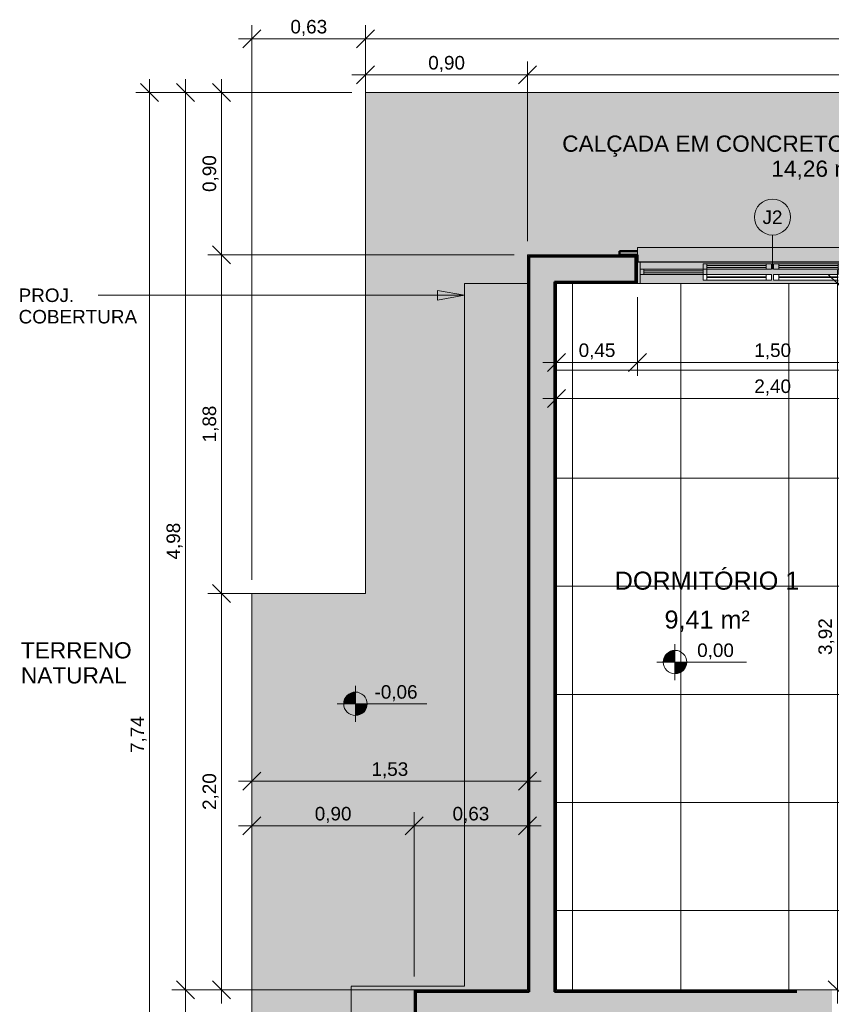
# Model space of a CAD drawing. Header units: millimetres. Extents: x -10534 to 2780, y -19631 to -9458.
# Tile 10 of 44: x -10523 to -6017, y -15395 to -9930. Entities that reach past the tile are written whole.
import ezdxf

# ---------------------------------------------------------------- set-up
doc = ezdxf.new("R2010")
doc.units = ezdxf.units.MM
doc.linetypes.add('Projeção', pattern=[3.96875, 2.38125, -1.5875])
for name, color, linetype, lineweight in [('A-ANNO-DIMS', 7, 'Continuous', 9), ('A-ANNO-DIMS-50', 7, 'Continuous', 9), ('A-AREA-IDEN', 7, 'Continuous', 9), ('A-DETL-GENF', 7, 'Continuous', 5), ('A-FLOR', 7, 'Continuous', 5), ('A-FLOR-OVHD', 7, 'Projeção', 5), ('A-FLOR-PATT', 7, 'Continuous', 5), ('A-GLAZ', 7, 'Continuous', 5), ('A-GLAZ-IDEN', 7, 'Continuous', 9), ('A-WALL', 7, 'Continuous', 5), ('A-WALL-PATT', 7, 'Continuous', 50), ('G-ANNO-DIMS', 7, 'Continuous', 9), ('G-ANNO-TEXT', 7, 'Continuous', 9), ('I-WALL', 7, 'Continuous', 5)]:
    doc.layers.add(name, color=color, linetype=linetype, lineweight=lineweight)
doc.layers.add('A-DETL', color=7, linetype='Continuous', lineweight=5, true_color=0x00a600)
doc.styles.add('Arial', font='arial.ttf', dxfattribs={"height": 100})
doc.styles.add('Arial_1', font='arial.ttf', dxfattribs={"height": 75})
doc.styles.add('Arial_3', font='arial.ttf', dxfattribs={"height": 90})
doc.dimstyles.new('Com_linha__ref__contínua__-_Cor_Vermelha_Arial_1_5mm', dxfattribs={"dimscale": 304.8, "dimtxt": 76.519455, "dimasz": 0.328084, "dimexe": 0.246063, "dimexo": 0.246063, "dimgap": 0.024606, "dimtad": 1, "dimlfac": 0.001, "dimrnd": 0.01, "dimzin": 0, "dimdsep": 46, "dimtxsty": 'Arial_1', "dimblk1": 'OBLIQUE', "dimblk2": 'OBLIQUE', "dimsah": 1, "dimcen": 0.09, "dimdle": 0.246063, "dimazin": 0, "dimtfac": 1, "dimtdec": 4, "dimtix": 1, "dimtmove": 0, "dimatfit": 3, "dimfxl": 1, "dimtvp": 1, "dimtolj": 1, "dimtzin": 0, "dimarcsym": 2})
doc.dimstyles.new('Com_linha__ref__contínua__-_Cor_Vermelha_Arial_1_5mm_1', dxfattribs={"dimscale": 304.8, "dimtxt": 76.519455, "dimasz": 0.328084, "dimexe": 0.246063, "dimexo": 0.246063, "dimgap": 0.024606, "dimtad": 1, "dimlfac": 0.001, "dimrnd": 0.01, "dimzin": 0, "dimdsep": 46, "dimtxsty": 'Arial_1', "dimblk1": 'OBLIQUE', "dimblk2": 'OBLIQUE', "dimsah": 1, "dimcen": 0.09, "dimdle": 0.246063, "dimazin": 0, "dimtfac": 1, "dimtdec": 4, "dimtix": 1, "dimtmove": 2, "dimatfit": 3, "dimfxl": 1, "dimtvp": 1, "dimtolj": 1, "dimtzin": 0, "dimarcsym": 2})

# ---------------------------------------------------------------- blocks, each defined once
blk = doc.blocks.new('JANELA DE CORRE_VEL TERREO0')
at = {"layer": 'A-GLAZ', "true_color": 0xfffffe}
h = blk.add_hatch(color=7, dxfattribs=at)
h.paths.add_polyline_path([(12.1, 80), (-750, 80), (-750, -40), (750, -40), (750, 80)])
h.paths.add_polyline_path([(12.1, 60), (385, 60), (385, 30), (5, 30), (5, 60)])
h.paths.add_polyline_path([(-5, 60), (-5, 30), (-385, 30), (-385, 60), (-35, 60)])
at = {"layer": 'A-GLAZ', "lineweight": 15}
for p, q in [((-750, -40), (-750, 80)), ((-735, -40), (-735, 75)), ((735, -40), (735, 80)), ((750, -40), (750, 80)), ((-385, 30), (-735, 30)), ((-735, 0), (-385, 0)), ((-715, 0), (-715, 30)), ((-385, 20), (-715, 20)), ((-715, 9), (-385, 9)), ((-385, 0), (-385, 30)), ((-5, 0), (-385, 0)), ((-385, 0), (-385, -30)), ((-365, 0), (-365, 30)), ((-365, -30), (-365, 0)), ((385, 0), (5, 0)), ((5, 0), (5, -30)), ((35, -30), (35, 0)), ((365, 30), (365, 0)), ((365, -30), (365, 0)), ((385, 0), (385, 30)), ((735, 30), (385, 30)), ((385, 20), (715, 20)), ((710, 10), (385, 10)), ((385, 0), (735, 0)), ((385, -30), (385, 0)), ((715, 0), (715, 30)), ((-385, -30), (-5, -30)), ((-35, -10), (-365, -10)), ((-365, -21), (-35, -21)), ((-35, -30), (-35, 0)), ((-5, -30), (-5, 0)), ((5, -30), (385, -30)), ((365, -10), (35, -10)), ((35, -21), (365, -21))]:
    blk.add_line(p, q, dxfattribs=at)
at = {"layer": 'A-GLAZ'}
for p, q in [((-750, 80), (750, 80)), ((-750, -40), (-750, 80)), ((750, 80), (750, -40))]:
    blk.add_line(p, q, dxfattribs=at)
blk = doc.blocks.new('Paredes 1 - Paredes 1-2288142-NIVEL TERREO')
at = {"layer": 'A-WALL', "lineweight": 50, "true_color": 0x808080}
h = blk.add_hatch(color=8, dxfattribs=at)
h.paths.add_polyline_path([(-1237.2, -11235), (-1173.6, -11235), (-1173.6, -11215), (-1273.6, -11215), (-1273.6, -11235)])
h.paths.add_polyline_path([(-2873.6, -11235), (-2773.6, -11235), (-2773.6, -11215), (-2873.6, -11215)])
h.paths.add_polyline_path([(-4683.6, -11235), (-4583.6, -11235), (-4583.6, -11215), (-4683.6, -11215), (-4683.6, -11219)])
h.paths.add_polyline_path([(-7093.6, -11235), (-7093.6, -11215), (-7193.6, -11215), (-7193.6, -11235), (-7191.4, -11235)])
h.paths.add_polyline_path([(-5493.6, -11235), (-5493.6, -11215), (-5593.6, -11215), (-5593.6, -11235), (-5520, -11235)])
h.paths.add_polyline_path([(-3783.6, -11235), (-3683.6, -11235), (-3683.6, -11215), (-3783.6, -11215), (-3783.6, -11219)])
at = {"layer": 'A-WALL', "lineweight": 50}
for p, q in [((-7093.6, -11215), (-7193.6, -11215)), ((-7193.6, -11215), (-7193.6, -11235)), ((-7193.6, -11235), (-7093.6, -11235))]:
    blk.add_line(p, q, dxfattribs=at)
blk = doc.blocks.new('TAG - Janela - Janela-2098303-NIVEL TERREO')
at = {"layer": 'A-GLAZ-IDEN'}
blk.add_circle((0, 0), 2, dxfattribs=at)
blk = doc.blocks.new('DIMBLOCK19-NIVEL TERREO')
at = {"layer": 'A-ANNO-DIMS-50', "color": 242, "true_color": 0xbd2b2e}
for p, q in [((-7093.6, -11832.1), (-7093.6, -11470)), ((-5593.6, -11832.1), (-5593.6, -11470)), ((-7093.6, -11832.1), (-7043.6, -11782.1)), ((-5593.6, -11832.1), (-5543.6, -11782.1)), ((-7093.6, -11832.1), (-7143.6, -11882.1)), ((-7093.6, -11832.1), (-5593.6, -11832.1)), ((-7093.6, -11832.1), (-7093.6, -11907.1)), ((-5593.6, -11832.1), (-5643.6, -11882.1)), ((-5593.6, -11832.1), (-5593.6, -11907.1))]:
    blk.add_line(p, q, dxfattribs=at)
at = {"layer": 'A-ANNO-DIMS-50', "color": 0, "insert": (-6444.8, -11727.2), "char_height": 75, "width": 242.979, "attachment_point": 1, "line_spacing_factor": 0.941778, "style": 'Arial_1'}
blk.add_mtext('1,50', dxfattribs=at)
blk = doc.blocks.new('_Oblique')
at = {"color": 0, "linetype": 'ByBlock', "lineweight": -2}
blk.add_line((-0.5, -0.5), (0.5, 0.5), dxfattribs=at)
blk = doc.blocks.new('DIMBLOCK31-NIVEL TERREO')
at = {"layer": 'A-ANNO-DIMS-50', "color": 242, "true_color": 0xbd2b2e}
for p, q in [((-8603.7, -10236.5), (-8603.7, -10161.5)), ((-7703.7, -10236.5), (-7703.7, -10161.5)), ((-8603.7, -10236.5), (-8553.7, -10186.5)), ((-7703.7, -10236.5), (-7653.7, -10186.5)), ((-8678.7, -10236.5), (-7703.7, -10236.5)), ((-8603.7, -10236.5), (-8653.7, -10286.5)), ((-8603.7, -10236.5), (-8603.7, -10405.3)), ((-7703.7, -10236.5), (-7753.7, -10286.5)), ((-7703.7, -10236.5), (-7703.7, -11160))]:
    blk.add_line(p, q, dxfattribs=at)
at = {"layer": 'A-ANNO-DIMS-50', "color": 0, "insert": (-8254.9, -10131.6), "char_height": 75, "width": 242.979, "attachment_point": 1, "line_spacing_factor": 0.941778, "style": 'Arial_1'}
blk.add_mtext('0,90', dxfattribs=at)
blk = doc.blocks.new('DIMBLOCK32-NIVEL TERREO')
at = {"layer": 'A-ANNO-DIMS-50', "color": 242, "true_color": 0xbd2b2e}
for p, q in [((-7703.7, -10236.5), (-7703.7, -10161.5)), ((-663.6, -10236.5), (-663.6, -10161.5)), ((-7703.7, -10236.5), (-7653.7, -10186.5)), ((-663.6, -10236.5), (-613.6, -10186.5)), ((-7703.7, -10236.5), (-7753.7, -10286.5)), ((-7703.7, -10236.5), (-663.6, -10236.5)), ((-7703.7, -10236.5), (-7703.7, -11160)), ((-663.6, -10236.5), (-713.6, -10286.5)), ((-663.6, -10236.5), (-663.6, -11160))]:
    blk.add_line(p, q, dxfattribs=at)
at = {"layer": 'A-ANNO-DIMS-50', "color": 0, "insert": (-3898.5, -10131.6), "char_height": 75, "width": 242.979, "attachment_point": 1, "line_spacing_factor": 0.941778, "style": 'Arial_1'}
blk.add_mtext('7,04', dxfattribs=at)
blk = doc.blocks.new('DIMBLOCK34-NIVEL TERREO')
at = {"layer": 'A-ANNO-DIMS-50', "color": 242, "true_color": 0xbd2b2e}
for p, q in [((-9233.6, -10036.5), (-9233.6, -9961.5)), ((-9233.6, -10036.5), (-9183.6, -9986.5)), ((-8603.7, -10036.5), (-8603.7, -9961.5)), ((-8603.7, -10036.5), (-8553.7, -9986.5)), ((-9308.6, -10036.5), (-8603.7, -10036.5)), ((-9233.6, -10036.5), (-9283.6, -10086.5)), ((-9233.6, -10036.5), (-9233.6, -13040)), ((-8603.7, -10036.5), (-8653.7, -10086.5)), ((-8603.7, -10036.5), (-8603.7, -10260))]:
    blk.add_line(p, q, dxfattribs=at)
at = {"layer": 'A-ANNO-DIMS-50', "color": 0, "insert": (-9019.9, -9931.6), "char_height": 75, "width": 242.979, "attachment_point": 1, "line_spacing_factor": 0.941778, "style": 'Arial_1'}
blk.add_mtext('0,63', dxfattribs=at)
blk = doc.blocks.new('DIMBLOCK35-NIVEL TERREO')
at = {"layer": 'A-ANNO-DIMS-50', "color": 242, "true_color": 0xbd2b2e}
for p, q in [((-8603.7, -10036.5), (-8603.7, -9961.5)), ((-8603.7, -10036.5), (-8553.7, -9986.5)), ((236.4, -10036.5), (236.4, -9961.5)), ((236.4, -10036.5), (286.4, -9986.5)), ((-8603.7, -10036.5), (-8653.7, -10086.5)), ((-8603.7, -10036.5), (311.4, -10036.5)), ((-8603.7, -10036.5), (-8603.7, -10260)), ((236.4, -10036.5), (186.4, -10086.5)), ((236.4, -10036.5), (236.4, -10260))]:
    blk.add_line(p, q, dxfattribs=at)
at = {"layer": 'A-ANNO-DIMS-50', "color": 0, "insert": (-3888.1, -9931.6), "char_height": 75, "width": 242.979, "attachment_point": 1, "line_spacing_factor": 0.941778, "style": 'Arial_1'}
blk.add_mtext('8,84', dxfattribs=at)
blk = doc.blocks.new('DIMBLOCK36-NIVEL TERREO')
at = {"layer": 'A-ANNO-DIMS-50', "color": 242, "true_color": 0xbd2b2e}
for p, q in [((-9233.6, -14404.2), (-9233.6, -14329.2)), ((-9233.6, -14404.2), (-9183.6, -14354.2)), ((-8333.6, -14404.2), (-8333.6, -14329.2)), ((-8333.6, -14404.2), (-8283.6, -14354.2)), ((-9308.6, -14404.2), (-8333.6, -14404.2)), ((-9233.6, -14404.2), (-9283.6, -14454.2)), ((-9233.6, -14404.2), (-9233.6, -14408.5)), ((-8333.6, -14404.2), (-8383.6, -14454.2)), ((-8333.6, -14404.2), (-8333.6, -15240))]:
    blk.add_line(p, q, dxfattribs=at)
at = {"layer": 'A-ANNO-DIMS-50', "color": 0, "insert": (-8884.8, -14299.4), "char_height": 75, "width": 242.979, "attachment_point": 1, "line_spacing_factor": 0.941778, "style": 'Arial_1'}
blk.add_mtext('0,90', dxfattribs=at)
blk = doc.blocks.new('DIMBLOCK37-NIVEL TERREO')
at = {"layer": 'A-ANNO-DIMS-50', "color": 242, "true_color": 0xbd2b2e}
for p, q in [((-8333.6, -14404.2), (-8333.6, -14329.2)), ((-8333.6, -14404.2), (-8283.6, -14354.2)), ((-7703.7, -14404.2), (-7703.7, -14329.2)), ((-7703.7, -14404.2), (-7653.7, -14354.2)), ((-8333.6, -14404.2), (-8383.6, -14454.2)), ((-8333.6, -14404.2), (-7628.7, -14404.2)), ((-8333.6, -14404.2), (-8333.6, -15240)), ((-7703.7, -14404.2), (-7753.7, -14454.2)), ((-7703.7, -14404.2), (-7703.7, -14408.5))]:
    blk.add_line(p, q, dxfattribs=at)
at = {"layer": 'A-ANNO-DIMS-50', "color": 0, "insert": (-8119.9, -14299.4), "char_height": 75, "width": 242.979, "attachment_point": 1, "line_spacing_factor": 0.941778, "style": 'Arial_1'}
blk.add_mtext('0,63', dxfattribs=at)
blk = doc.blocks.new('DIMBLOCK38-NIVEL TERREO')
at = {"layer": 'A-ANNO-DIMS-50', "color": 242, "true_color": 0xbd2b2e}
for p, q in [((-9602.7, -10260), (-9602.7, -15315)), ((-9602.7, -10335), (-9652.7, -10285)), ((-9602.7, -10335), (-9677.7, -10335)), ((-9602.7, -10335), (-9552.7, -10385)), ((-9602.7, -10335), (-8678.7, -10335)), ((-9602.7, -15315), (-9652.7, -15265)), ((-9602.7, -15315), (-9677.7, -15315)), ((-9602.7, -15315), (-9552.7, -15365)), ((-9602.7, -15315), (-9259.7, -15315))]:
    blk.add_line(p, q, dxfattribs=at)
at = {"layer": 'A-ANNO-DIMS-50', "color": 0, "insert": (-9707.6, -12926.3), "char_height": 75, "width": 242.979, "attachment_point": 1, "rotation": 90, "line_spacing_factor": 0.941778, "style": 'Arial_1'}
blk.add_mtext('4,98', dxfattribs=at)
blk = doc.blocks.new('DIMBLOCK39-NIVEL TERREO')
at = {"layer": 'A-ANNO-DIMS-50', "color": 242, "true_color": 0xbd2b2e}
for p, q in [((-9602.7, -15315), (-9652.7, -15265)), ((-9602.7, -15315), (-9677.7, -15315)), ((-9602.7, -15315), (-9602.7, -18150)), ((-9602.7, -15315), (-9552.7, -15365)), ((-9602.7, -15315), (-9259.7, -15315)), ((-9602.7, -18075), (-9652.7, -18025)), ((-9602.7, -18075), (-9677.7, -18075)), ((-9602.7, -18075), (-9552.7, -18125)), ((-9602.7, -18075), (-9308.6, -18075))]:
    blk.add_line(p, q, dxfattribs=at)
at = {"layer": 'A-ANNO-DIMS-50', "color": 0, "insert": (-9707.6, -16796.3), "char_height": 75, "width": 242.979, "attachment_point": 1, "rotation": 90, "line_spacing_factor": 0.941778, "style": 'Arial_1'}
blk.add_mtext('2,76', dxfattribs=at)
blk = doc.blocks.new('Elevações de ponto - Cota de elevação - planta-402364-NIVEL TERREO')
at = {"layer": 'G-ANNO-DIMS'}
h = blk.add_hatch(color=256, dxfattribs=at)
edge = h.paths.add_edge_path()
edge.add_line((-2, 1.3), (-2, 0))
edge.add_line((-2, 0), (-3.3, 0))
edge.add_arc((-2, 0), 1.3, 90, 180, ccw=False)
h = blk.add_hatch(color=256, dxfattribs=at)
edge = h.paths.add_edge_path()
edge.add_arc((-2, 0), 1.3, -90, 0, ccw=False)
edge.add_line((-2, -1.3), (-2, 0))
edge.add_line((-2, 0), (-0.7, 0))
for p, q in [((-2, -2), (-2, 2)), ((-2, 1.3), (-2, 0)), ((-4.03, 0), (5.93, 0)), ((-2, 0), (-3.3, 0)), ((-2, -1.3), (-2, 0)), ((-2, 0), (-0.7, 0))]:
    blk.add_line(p, q, dxfattribs=at)
blk.add_circle((-2, 0), 1.3, dxfattribs=at)
for start, end in [(360, 90), (180, 270)]:
    blk.add_arc((-2, 0), 1.3, start, end, dxfattribs=at)
blk = doc.blocks.new('DIMBLOCK52-NIVEL TERREO')
at = {"layer": 'A-ANNO-DIMS-50', "color": 242, "true_color": 0xbd2b2e}
for p, q in [((-7093.6, -11832.1), (-7093.6, -11470)), ((-7543.7, -11832.1), (-7543.7, -11757.1)), ((-7543.7, -11832.1), (-7493.7, -11782.1)), ((-7093.6, -11832.1), (-7043.6, -11782.1)), ((-7618.7, -11832.1), (-7018.6, -11832.1)), ((-7543.7, -11832.1), (-7593.7, -11882.1)), ((-7543.7, -11832.1), (-7543.7, -11836.4)), ((-7093.6, -11832.1), (-7143.6, -11882.1)), ((-7093.6, -11832.1), (-7093.6, -11907.1))]:
    blk.add_line(p, q, dxfattribs=at)
at = {"layer": 'A-ANNO-DIMS-50', "color": 0, "insert": (-7419.9, -11727.2), "char_height": 75, "width": 242.979, "attachment_point": 1, "line_spacing_factor": 0.941778, "style": 'Arial_1'}
blk.add_mtext('0,45', dxfattribs=at)
blk = doc.blocks.new('DIMBLOCK54-NIVEL TERREO')
at = {"layer": 'A-ANNO-DIMS-50', "color": 242, "true_color": 0xbd2b2e}
for p, q in [((-7543.7, -12032.1), (-7543.7, -11957.1)), ((-5143.6, -12032.1), (-5143.6, -11957.1)), ((-7543.7, -12032.1), (-7493.7, -11982.1)), ((-5143.6, -12032.1), (-5093.6, -11982.1)), ((-7618.7, -12032.1), (-5068.6, -12032.1)), ((-7543.7, -12032.1), (-7593.7, -12082.1)), ((-7543.7, -12032.1), (-7543.7, -12036.4)), ((-5143.6, -12032.1), (-5193.6, -12082.1)), ((-5143.6, -12032.1), (-5143.6, -12036.4))]:
    blk.add_line(p, q, dxfattribs=at)
at = {"layer": 'A-ANNO-DIMS-50', "color": 0, "insert": (-6444.9, -11927.2), "char_height": 75, "width": 242.979, "attachment_point": 1, "line_spacing_factor": 0.941778, "style": 'Arial_1'}
blk.add_mtext('2,40', dxfattribs=at)
blk = doc.blocks.new('DIMBLOCK56-NIVEL TERREO')
at = {"layer": 'A-ANNO-DIMS-50', "color": 242, "true_color": 0xbd2b2e}
for p, q in [((-5983.9, -11395), (-6033.9, -11345)), ((-5983.9, -15390), (-5983.9, -11320)), ((-5983.9, -11395), (-6058.9, -11395)), ((-5983.9, -11395), (-5933.9, -11445)), ((-5983.9, -11395), (-5979.6, -11395)), ((-5983.9, -15315), (-6033.9, -15265)), ((-5983.9, -15315), (-6058.9, -15315)), ((-5983.9, -15315), (-5933.9, -15365)), ((-5983.9, -15315), (-5979.6, -15315))]:
    blk.add_line(p, q, dxfattribs=at)
at = {"layer": 'A-ANNO-DIMS-50', "color": 0, "insert": (-6088.8, -13456.3), "char_height": 75, "width": 242.979, "attachment_point": 1, "rotation": 90, "line_spacing_factor": 0.941778, "style": 'Arial_1'}
blk.add_mtext('3,92', dxfattribs=at)
blk = doc.blocks.new('DIMBLOCK86-NIVEL TERREO')
at = {"layer": 'A-ANNO-DIMS-50', "color": 242, "true_color": 0xbd2b2e}
for p, q in [((-9802.7, -18150), (-9802.7, -10260)), ((-9802.7, -10335), (-9852.7, -10285)), ((-9802.7, -10335), (-9877.7, -10335)), ((-9802.7, -10335), (-9752.7, -10385)), ((-9802.7, -10335), (-8678.7, -10335)), ((-9802.7, -18075), (-9852.7, -18025)), ((-9802.7, -18075), (-9877.7, -18075)), ((-9802.7, -18075), (-9752.7, -18125)), ((-9802.7, -18075), (-9308.6, -18075))]:
    blk.add_line(p, q, dxfattribs=at)
at = {"layer": 'A-ANNO-DIMS-50', "color": 0, "insert": (-9907.6, -14000.2), "char_height": 75, "width": 242.979, "attachment_point": 1, "rotation": 90, "line_spacing_factor": 0.941778, "style": 'Arial_1'}
blk.add_mtext('7,74', dxfattribs=at)
blk = doc.blocks.new('DIMBLOCK94-NIVEL TERREO')
at = {"layer": 'A-ANNO-DIMS-50', "color": 242, "true_color": 0xbd2b2e}
for p, q in [((-9233.6, -14157), (-9233.6, -14082)), ((-7703.7, -14157), (-7703.7, -14082)), ((-9233.6, -14157), (-9183.6, -14107)), ((-7703.7, -14157), (-7653.7, -14107)), ((-9308.6, -14157), (-7628.7, -14157)), ((-9233.6, -14157), (-9283.6, -14207)), ((-9233.6, -14157), (-9233.6, -14161.2)), ((-7703.7, -14157), (-7753.7, -14207)), ((-7703.7, -14157), (-7703.7, -14161.2))]:
    blk.add_line(p, q, dxfattribs=at)
at = {"layer": 'A-ANNO-DIMS-50', "color": 0, "insert": (-8569.9, -14052.1), "char_height": 75, "width": 242.979, "attachment_point": 1, "line_spacing_factor": 0.941778, "style": 'Arial_1'}
blk.add_mtext('1,53', dxfattribs=at)
blk = doc.blocks.new('DIMBLOCK100-NIVEL TERREO')
at = {"layer": 'A-ANNO-DIMS-50', "color": 242, "true_color": 0xbd2b2e}
for p, q in [((-9402.7, -10260), (-9402.7, -11235)), ((-9402.7, -10335), (-9452.7, -10285)), ((-9402.7, -10335), (-9477.7, -10335)), ((-9402.7, -10335), (-9352.7, -10385)), ((-9402.7, -10335), (-8678.7, -10335)), ((-9402.7, -11235), (-9452.7, -11185)), ((-9402.7, -11235), (-9477.7, -11235)), ((-9402.7, -11235), (-9352.7, -11285)), ((-9402.7, -11235), (-7778.7, -11235))]:
    blk.add_line(p, q, dxfattribs=at)
at = {"layer": 'A-ANNO-DIMS-50', "color": 0, "insert": (-9507.6, -10886.3), "char_height": 75, "width": 242.979, "attachment_point": 1, "rotation": 90, "line_spacing_factor": 0.941778, "style": 'Arial_1'}
blk.add_mtext('0,90', dxfattribs=at)
blk = doc.blocks.new('DIMBLOCK101-NIVEL TERREO')
at = {"layer": 'A-ANNO-DIMS-50', "color": 242, "true_color": 0xbd2b2e}
for p, q in [((-9402.7, -11235), (-9452.7, -11185)), ((-9402.7, -11235), (-9477.7, -11235)), ((-9402.7, -11235), (-9402.7, -13115)), ((-9402.7, -11235), (-9352.7, -11285)), ((-9402.7, -11235), (-7778.7, -11235)), ((-9402.7, -13115), (-9477.7, -13115)), ((-9402.7, -13115), (-9452.7, -13065)), ((-9402.7, -13115), (-9352.7, -13165)), ((-9402.7, -13115), (-9027.4, -13115))]:
    blk.add_line(p, q, dxfattribs=at)
at = {"layer": 'A-ANNO-DIMS-50', "color": 0, "insert": (-9507.6, -12276.3), "char_height": 75, "width": 242.979, "attachment_point": 1, "rotation": 90, "line_spacing_factor": 0.941778, "style": 'Arial_1'}
blk.add_mtext('1,88', dxfattribs=at)
blk = doc.blocks.new('DIMBLOCK102-NIVEL TERREO')
at = {"layer": 'A-ANNO-DIMS-50', "color": 242, "true_color": 0xbd2b2e}
for p, q in [((-9402.7, -13115), (-9477.7, -13115)), ((-9402.7, -13115), (-9452.7, -13065)), ((-9402.7, -13115), (-9402.7, -15390)), ((-9402.7, -13115), (-9352.7, -13165)), ((-9402.7, -13115), (-9027.4, -13115)), ((-9402.7, -15315), (-9452.7, -15265)), ((-9402.7, -15315), (-9477.7, -15315)), ((-9402.7, -15315), (-9352.7, -15365)), ((-9402.7, -15315), (-8408.6, -15315))]:
    blk.add_line(p, q, dxfattribs=at)
at = {"layer": 'A-ANNO-DIMS-50', "color": 0, "insert": (-9507.6, -14316.3), "char_height": 75, "width": 242.979, "attachment_point": 1, "rotation": 90, "line_spacing_factor": 0.941778, "style": 'Arial_1'}
blk.add_mtext('2,20', dxfattribs=at)

msp = doc.modelspace()

# ---------------------------------------------------------------- hatches: boundary and pattern name
at = {"layer": 'A-DETL-GENF', "true_color": 0xc0c0c0}
msp.add_hatch(color=9, dxfattribs=at).paths.add_polyline_path([(-5593.588, -11275.042), (-5593.588, -11195.042), (-7093.588, -11195.042), (-7093.588, -11275.042), (-5624.46, -11275.042)])
at = {"layer": 'A-DETL-GENF', "true_color": 0x808080}
h = msp.add_hatch(color=8, dxfattribs=at)
h.paths.add_polyline_path([(-3319.746, -18235.042), (-2882.347, -18235.042), (-2882.347, -18075.042), (-3319.746, -18075.042)])
h.paths.add_polyline_path([(-6233.588, -18235.042), (-5913.588, -18235.042), (-5913.588, -18075.042), (-6013.588, -18075.042), (-6013.588, -17995.042), (-6173.588, -17995.042), (-6173.588, -18075.042), (-6233.588, -18075.042), (-6233.588, -18125.031)])
h.paths.add_polyline_path([(-6146.757, -15500.042), (-6013.588, -15500.042), (-6013.588, -15315.042), (-6208.588, -15315.042), (-6208.588, -15475.042), (-6173.588, -15475.054), (-6173.588, -15500.042)])
h.paths.add_polyline_path([(-5113.588, -14365.042), (-4983.588, -14365.042), (-4983.588, -14275.042), (-4933.588, -14275.042), (-4933.588, -14115.042), (-4983.588, -14115.042), (-4983.588, -14005.042), (-5143.588, -14005.042), (-5143.588, -14365.042)])
h.paths.add_polyline_path([(-3326.353, -11460.042), (-3223.688, -11460.042), (-3223.688, -11395.042), (-3120.527, -11395.042), (-3120.527, -11235.042), (-3562.728, -11235.042), (-3562.728, -11395.042), (-3383.688, -11395.042), (-3383.688, -11460.042), (-3378.582, -11460.042)])
at = {"layer": 'A-DETL-GENF', "true_color": 0xe1ffff}
for points in [[(-6378.588, -11362.042), (-6378.588, -11358.042), (-6708.588, -11358.042), (-6708.588, -11362.042), (-6460.135, -11362.042)], [(-6146.757, -11362.042), (-5978.588, -11362.042), (-5978.588, -11358.042), (-6308.588, -11358.042), (-6308.588, -11362.042), (-6251.216, -11362.042)]]:
    msp.add_hatch(color=7, dxfattribs=at).paths.add_polyline_path(points)
at = {"layer": 'A-FLOR-PATT', "true_color": 0xd8d8d8}
h = msp.add_hatch(color=254, dxfattribs=at)
h.paths.add_polyline_path([(506.412, -18075.042), (1406.412, -18075.042), (1406.412, -13815.042), (506.412, -13815.042), (506.412, -16075.042), (526.412, -16075.042), (526.412, -16175.042), (546.412, -16175.042), (545.836, -17375.042), (526.412, -17375.042), (526.412, -17475.042), (506.412, -17475.042), (506.412, -17964.426)])
h.paths.add_polyline_path([(-8328.588, -15315.042), (-7703.688, -15315.042), (-7703.688, -11235.042), (-7193.588, -11235.042), (-7193.588, -11215.042), (-7093.588, -11215.042), (-7093.588, -11195.042), (-5593.588, -11195.214), (-5593.588, -11215.042), (-5493.588, -11215.042), (-5493.588, -11235.042), (-4683.588, -11235.042), (-4683.588, -11215.042), (-4583.588, -11215.042), (-4583.588, -11195.042), (-3783.588, -11195.259), (-3783.588, -11215.042), (-3683.588, -11215.042), (-3683.588, -11235.042), (-2873.638, -11235.042), (-2873.638, -11215.042), (-2773.638, -11215.042), (-2773.638, -11195.042), (-1273.638, -11195.214), (-1273.638, -11215.042), (-1173.638, -11215.042), (-1173.638, -11235.042), (-663.588, -11235.042), (-663.588, -12615.042), (236.412, -12615.042), (236.412, -10335.042), (-8603.688, -10335.042), (-8603.688, -13115.042), (-9233.588, -13115.042), (-9233.588, -15315.042), (-8333.588, -15315.042)])
at = {"layer": 'A-FLOR-PATT', "true_color": 0x787878}
h = msp.add_hatch(dxfattribs=at)
h.set_pattern_fill('FP_7', color=8, style=0, pattern_type=2)
h.set_pattern_definition([(0, (-2653.6, -16075.04), (0, 600), []), (90, (-2653.6, -16075.04), (-600, 4e-14), [])])
h.paths.add_polyline_path([(346.412, -18075.042), (346.412, -15475.042), (-3383.688, -15475.042), (-3383.355, -15235.042), (-3262.949, -15235.042), (-3262.949, -15255.042), (-3223.688, -15255.042), (-3223.688, -15315.042), (-823.588, -15315.042), (-823.588, -11395.042), (-3223.688, -11395.042), (-3223.688, -14375.042), (-3253.688, -14375.042), (-3253.688, -14395.042), (-3383.688, -14395.042), (-3383.688, -14275.042), (-4983.588, -14275.042), (-4983.588, -14395.042), (-5113.588, -14395.042), (-5113.588, -14375.042), (-5143.588, -14375.042), (-5143.588, -11395.042), (-7543.688, -11395.042), (-7543.688, -15315.042), (-5143.588, -15315.042), (-5143.588, -15255.042), (-5104.327, -15255.042), (-5104.327, -15235.042), (-4983.588, -15235.042), (-4983.588, -15475.042), (-6013.588, -15475.054), (-6013.588, -18075.042), (-5213.588, -18075.042), (-5213.588, -17575.042), (-4013.588, -17575.042), (-4013.588, -18075.042), (-3213.688, -18075.042), (-3213.688, -17275.042), (-3233.688, -17275.042), (-3233.688, -16405.014), (-2863.688, -16405.014), (-2863.688, -18075.042), (329.727, -18075.042)])
h.paths.add_polyline_path([(-4613.588, -17795.513), (-4608.412, -17794.831), (-4603.588, -17792.833), (-4598.523, -17788.452), (-4596.268, -17785.513), (-4594.27, -17780.689), (-4593.588, -17775.513), (-4594.27, -17770.336), (-4596.268, -17765.513), (-4599.446, -17761.371), (-4603.588, -17758.192), (-4608.412, -17756.194), (-4613.588, -17755.513), (-4618.765, -17756.194), (-4623.588, -17758.192), (-4627.73, -17761.371), (-4630.909, -17765.513), (-4632.907, -17770.336), (-4633.588, -17775.513), (-4632.095, -17782.648), (-4630.909, -17785.513), (-4626.345, -17790.718), (-4623.312, -17792.948), (-4618.765, -17794.831), (-4615.838, -17795.217)])
h.paths.add_polyline_path([(-2504.112, -15291.827), (-2546.373, -15284.513), (-2539.556, -15265.042), (-2504.112, -15270.999), (-2472.712, -15270.999), (-2439.556, -15265.042), (-2439.556, -15243.942), (-2449.556, -15243.942), (-2449.556, -15233.942), (-3254.009, -15233.942), (-3254.009, -15193.942), (-2449.402, -15193.942), (-2449.402, -15183.942), (-2439.402, -15183.942), (-2439.402, -15163.942), (-2472.559, -15157.985), (-2506.246, -15157.985), (-2539.402, -15163.942), (-2546.219, -15144.471), (-2503.958, -15137.156), (-2461.092, -15138.566), (-2419.402, -15148.641), (-2419.402, -15183.942), (-2409.402, -15183.942), (-2409.402, -15193.942), (-2369.556, -15193.942), (-2369.556, -15233.942), (-2409.556, -15233.942), (-2409.556, -15243.942), (-2419.556, -15243.942), (-2419.556, -15280.342), (-2461.245, -15290.418), (-2472.712, -15290.795)])
h.paths.add_polyline_path([(-5863.165, -15291.827), (-5906.031, -15290.418), (-5947.72, -15280.342), (-5947.72, -15243.942), (-5957.72, -15243.942), (-5957.72, -15233.942), (-5997.72, -15233.942), (-5997.72, -15193.942), (-5957.874, -15193.942), (-5957.874, -15183.942), (-5947.874, -15183.942), (-5947.874, -15148.641), (-5906.185, -15138.566), (-5861.03, -15137.552), (-5821.057, -15144.471), (-5827.874, -15163.942), (-5863.318, -15157.985), (-5894.718, -15157.985), (-5927.874, -15163.942), (-5927.874, -15183.942), (-5917.874, -15183.942), (-5917.874, -15193.942), (-5113.267, -15193.942), (-5113.267, -15233.942), (-5917.72, -15234.147), (-5917.72, -15243.942), (-5927.72, -15243.942), (-5927.72, -15265.042), (-5894.564, -15270.999), (-5860.877, -15270.999), (-5827.72, -15265.042), (-5820.904, -15284.513), (-5860.877, -15291.431)])
at = {"layer": 'A-FLOR-PATT', "true_color": 0xd8d8d8}
msp.add_hatch(color=254, dxfattribs=at).paths.add_polyline_path([(-8333.588, -18075.042), (-8333.588, -17783.91), (-8334.588, -17784.92), (-8354.019, -17785.24), (-8354.414, -17785.6), (-8392.382, -17785.92), (-8393.344, -17790.827), (-8395.543, -17792.711), (-8399.303, -17793.328), (-8402.885, -17794.384), (-8405.691, -17795.957), (-8409.576, -17798.445), (-8412.463, -17798.222), (-8415.649, -17795.934), (-8418.884, -17794.193), (-8422.008, -17793.328), (-8426.441, -17792.353), (-8428.324, -17790.154), (-8428.811, -17787.005), (-8429.413, -17785.6), (-8439.413, -17785.121), (-8441.62, -17785.485), (-8444.709, -17787.583), (-8447.88, -17788.527), (-8452.986, -17788.918), (-8457.088, -17787.933), (-8462.398, -17783.746), (-8464.628, -17779.418), (-8465.324, -17775.042), (-8463.683, -17768.422), (-8461.97, -17765.779), (-8458.137, -17762.68), (-8454.39, -17761.507), (-8449.879, -17761.155), (-8444.709, -17762.433), (-8439.552, -17765.033), (-8428.875, -17763.671), (-8427.967, -17759.256), (-8425.768, -17757.372), (-8422.154, -17756.755), (-8418.425, -17755.679), (-8415.649, -17754.128), (-8411.734, -17751.638), (-8408.847, -17751.862), (-8405.33, -17754.377), (-8402.376, -17755.89), (-8399.156, -17756.755), (-8394.87, -17757.73), (-8392.986, -17759.929), (-8392.435, -17763.671), (-8392.313, -17764.467), (-8354.019, -17764.832), (-8354.019, -17765.152), (-8334.578, -17765.163), (-8333.588, -17766.152), (-8333.588, -15315.042), (-9233.588, -15315.042), (-9233.588, -18075.042), (-8862.701, -18075.042)])
at = {"layer": 'A-WALL-PATT', "true_color": 0x808080}
h = msp.add_hatch(color=8, dxfattribs=at)
h.paths.add_polyline_path([(-7098.588, -11315.042), (-7098.588, -11240.042), (-7698.688, -11240.042), (-7698.688, -11242.542), (-7101.088, -11242.542), (-7101.088, -11315.042)])
h.paths.add_polyline_path([(-5586.088, -11315.042), (-5586.088, -11242.542), (-5063.588, -11242.542), (-5063.588, -11240.042), (-5588.588, -11240.042), (-5588.588, -11315.042)])
for points in [[(-7698.688, -15322.542), (-7696.188, -15322.542), (-7696.188, -11242.542), (-7698.688, -11242.542), (-7698.688, -15320.042)], [(-7693.688, -15325.042), (-7693.688, -11245.042), (-7696.188, -11245.042), (-7696.188, -15325.042)], [(-7553.688, -15325.042), (-7553.688, -11385.042), (-7693.688, -11385.042), (-7693.688, -15325.042), (-7609.188, -15325.042)], [(-7551.188, -15322.542), (-7551.188, -11387.542), (-7553.688, -11387.542), (-7553.688, -15322.542)], [(-7548.688, -15320.042), (-7548.688, -11390.042), (-7551.188, -11390.042), (-7551.188, -15320.042)], [(-7698.688, -15322.542), (-7698.688, -15320.042), (-8326.088, -15320.042), (-8326.088, -15322.542), (-7703.688, -15322.542)], [(-8181.088, -15325.042), (-7696.188, -15325.042), (-7696.188, -15322.542), (-8323.588, -15322.542), (-8323.588, -15325.042), (-8183.588, -15325.042)], [(-8027.026, -15465.042), (-7693.688, -15465.042), (-7693.688, -15325.042), (-8183.588, -15325.042), (-8183.588, -15465.042), (-8173.588, -15465.042)], [(-7191.351, -15465.042), (-6208.588, -15465.042), (-6208.588, -15325.042), (-7693.688, -15325.042), (-7693.688, -15465.042), (-7553.688, -15465.042)], [(-7553.688, -15325.042), (-6208.588, -15324.978), (-6208.588, -15322.542), (-7553.688, -15322.542)], [(-7191.351, -15322.542), (-6208.588, -15322.478), (-6208.588, -15320.042), (-7551.188, -15320.042), (-7551.188, -15322.542), (-7543.688, -15322.542)]]:
    msp.add_hatch(color=8, dxfattribs=at).paths.add_polyline_path(points)
h = msp.add_hatch(color=8, dxfattribs=at)
h.paths.add_polyline_path([(-7101.088, -11315.042), (-7101.088, -11242.542), (-7696.188, -11242.542), (-7696.188, -11245.042), (-7103.588, -11245.042), (-7103.588, -11315.042)])
h.paths.add_polyline_path([(-5583.588, -11315.042), (-5583.588, -11245.042), (-5063.588, -11245.042), (-5063.588, -11242.542), (-5586.088, -11242.542), (-5586.088, -11315.042)])
h = msp.add_hatch(color=8, dxfattribs=at)
h.paths.add_polyline_path([(-5583.588, -11385.042), (-5063.588, -11385.042), (-5063.588, -11245.042), (-5583.588, -11245.042), (-5583.588, -11379.636)])
h.paths.add_polyline_path([(-7553.688, -11385.042), (-7103.588, -11385.042), (-7103.588, -11245.042), (-7693.688, -11245.042), (-7693.688, -11385.042), (-7609.188, -11385.042)])
h = msp.add_hatch(color=8, dxfattribs=at)
h.paths.add_polyline_path([(-7101.088, -11387.542), (-7101.088, -11315.042), (-7103.588, -11315.042), (-7103.588, -11385.042), (-7553.688, -11385.042), (-7553.688, -11387.542), (-7103.588, -11387.542)])
h.paths.add_polyline_path([(-5133.588, -11387.542), (-5133.588, -11385.042), (-5583.588, -11385.042), (-5583.588, -11315.042), (-5586.088, -11315.042), (-5586.088, -11387.542), (-5136.088, -11387.542)])
h = msp.add_hatch(color=8, dxfattribs=at)
h.paths.add_polyline_path([(-5136.088, -11390.042), (-5136.088, -11387.542), (-5586.088, -11387.542), (-5586.088, -11315.042), (-5588.588, -11315.042), (-5588.588, -11390.042), (-5138.588, -11390.042)])
h.paths.add_polyline_path([(-7098.588, -11390.042), (-7098.588, -11315.042), (-7101.088, -11315.042), (-7101.088, -11387.542), (-7551.188, -11387.542), (-7551.188, -11390.042), (-7101.088, -11390.042)])
h = msp.add_hatch(color=8, dxfattribs=at)
h.paths.add_polyline_path([(-8326.088, -18075.042), (-8326.088, -17275.042), (-8328.588, -17275.042), (-8328.588, -18075.042)])
h.paths.add_polyline_path([(-8328.588, -15525.042), (-8326.088, -15525.042), (-8326.088, -15320.042), (-8328.588, -15320.042), (-8328.588, -15325.042)])
h = msp.add_hatch(color=8, dxfattribs=at)
h.paths.add_polyline_path([(-8326.088, -18075.042), (-8323.588, -18075.042), (-8323.588, -17275.042), (-8326.088, -17275.042), (-8326.088, -17803.822)])
h.paths.add_polyline_path([(-8326.088, -15525.042), (-8323.588, -15525.042), (-8323.588, -15322.542), (-8326.088, -15322.542), (-8326.088, -15465.042)])
h = msp.add_hatch(color=8, dxfattribs=at)
h.paths.add_polyline_path([(-8323.588, -18075.042), (-8183.588, -18075.042), (-8183.588, -17275.042), (-8323.588, -17275.042), (-8323.588, -17803.822)])
h.paths.add_polyline_path([(-8323.588, -15525.042), (-8183.588, -15525.042), (-8183.588, -15325.042), (-8323.588, -15325.042), (-8323.588, -15465.042)])
at = {"layer": 'G-ANNO-TEXT'}
msp.add_hatch(color=256, dxfattribs=at).paths.add_polyline_path([(-8052.868, -11459.645), (-8202.868, -11433.196), (-8202.868, -11486.094)])
at = {"layer": 'I-WALL', "true_color": 0x808080}
h = msp.add_hatch(color=8, dxfattribs=at)
h.paths.add_polyline_path([(-7098.588, -11315.042), (-7093.588, -11315.042), (-7093.588, -11235.042), (-7703.688, -11235.042), (-7703.688, -11240.042), (-7098.588, -11240.042), (-7098.588, -11275.042)])
h.paths.add_polyline_path([(-5593.588, -11315.042), (-5588.588, -11315.042), (-5588.588, -11240.042), (-5063.588, -11240.042), (-5063.588, -11235.042), (-5593.588, -11235.042), (-5593.588, -11275.042)])
for points in [[(-7698.688, -15320.042), (-7698.688, -11240.042), (-7703.688, -11240.042), (-7703.688, -15320.042)], [(-7543.688, -15315.042), (-7543.688, -11395.042), (-7548.688, -11395.042), (-7548.688, -15315.042)], [(-8323.588, -15320.042), (-7703.688, -15320.042), (-7703.688, -15315.042), (-8328.588, -15315.042), (-8328.588, -15320.042), (-8326.088, -15320.042)], [(-7543.688, -15320.042), (-6208.588, -15319.914), (-6208.588, -15315.042), (-7548.688, -15315.042), (-7548.688, -15320.042)]]:
    msp.add_hatch(color=8, dxfattribs=at).paths.add_polyline_path(points)
h = msp.add_hatch(color=8, dxfattribs=at)
h.paths.add_polyline_path([(-7093.588, -11395.042), (-7093.588, -11315.042), (-7098.588, -11315.042), (-7098.588, -11390.042), (-7548.688, -11390.042), (-7548.688, -11395.042), (-7098.588, -11395.042)])
h.paths.add_polyline_path([(-5138.588, -11395.042), (-5138.588, -11390.042), (-5588.588, -11390.042), (-5588.588, -11315.042), (-5593.588, -11315.042), (-5593.588, -11395.042), (-5143.588, -11395.042)])
h = msp.add_hatch(color=8, dxfattribs=at)
h.paths.add_polyline_path([(-8328.588, -18075.042), (-8328.588, -17275.042), (-8333.588, -17275.042), (-8333.588, -18075.042)])
h.paths.add_polyline_path([(-8333.588, -15525.042), (-8328.588, -15525.042), (-8328.588, -15315.042), (-8333.588, -15315.042), (-8333.588, -15320.042)])

# ---------------------------------------------------------------- linework, layer by layer
at = {"layer": 'A-DETL', "color": 7}
for p, q in [((-5593.588, -11195.042), (-7093.588, -11195.042)), ((-7093.588, -11195.042), (-7093.588, -11235.042)), ((-6378.588, -11358.042), (-6708.588, -11358.042)), ((-6708.588, -11362.042), (-6378.588, -11362.042)), ((-5978.588, -11358.042), (-6308.588, -11358.042)), ((-6308.588, -11362.042), (-5978.588, -11362.042)), ((-6013.588, -15315.042), (-6208.588, -15315.042))]:
    msp.add_line(p, q, dxfattribs=at)
at = {"layer": 'A-DETL', "color": 7, "lineweight": 50}
msp.add_line((-7093.588, -11235.042), (-7093.588, -11275.042), dxfattribs=at)
at = {"layer": 'A-DETL', "color": 7, "lineweight": 25}
msp.add_line((-7093.588, -11275.042), (-5593.588, -11275.042), dxfattribs=at)
at = {"layer": 'A-DETL', "color": 7, "lineweight": 15}
for p, q in [((-6728.588, -11345.042), (-6728.588, -11375.042)), ((-6708.588, -11345.042), (-6728.588, -11345.042)), ((-6708.588, -11345.042), (-6708.588, -11358.042)), ((-6378.588, -11345.042), (-6708.588, -11345.042)), ((-6708.588, -11358.042), (-6708.588, -11362.042)), ((-6708.588, -11362.042), (-6708.588, -11375.042)), ((-6378.588, -11345.042), (-6378.588, -11358.042)), ((-6348.588, -11345.042), (-6378.588, -11345.042)), ((-6378.588, -11362.042), (-6378.588, -11358.042)), ((-6378.588, -11362.042), (-6378.588, -11375.042)), ((-6348.588, -11375.042), (-6348.588, -11345.042)), ((-6308.588, -11345.042), (-6338.588, -11345.042)), ((-6338.588, -11345.042), (-6338.588, -11375.042)), ((-5978.588, -11345.042), (-6308.588, -11345.042)), ((-6308.588, -11358.042), (-6308.588, -11345.042)), ((-6308.588, -11358.042), (-6308.588, -11362.042)), ((-6308.588, -11375.042), (-6308.588, -11362.042)), ((-6728.588, -11375.042), (-6708.588, -11375.042)), ((-6708.588, -11375.042), (-6378.588, -11375.042)), ((-6378.588, -11375.042), (-6348.588, -11375.042)), ((-6338.588, -11375.042), (-6308.588, -11375.042)), ((-6308.588, -11375.042), (-5978.588, -11375.042))]:
    msp.add_line(p, q, dxfattribs=at)
at = {"layer": 'A-FLOR'}
for p, q in [((236.412, -10335.042), (-8603.688, -10335.042)), ((-8603.688, -10335.042), (-8603.688, -13115.042)), ((-8603.688, -13115.042), (-9233.588, -13115.042)), ((-9233.588, -13115.042), (-9233.588, -18075.042)), ((-8333.588, -15315.042), (-9233.588, -15315.042))]:
    msp.add_line(p, q, dxfattribs=at)
at = {"layer": 'A-FLOR-OVHD'}
for p, q in [((-8053.688, -15295.042), (-8053.688, -11395.042)), ((-8053.688, -11395.042), (-7703.688, -11395.042)), ((-8683.588, -18105.042), (-8683.588, -15295.042)), ((-8683.588, -15295.042), (-8053.688, -15295.042))]:
    msp.add_line(p, q, dxfattribs=at)
at = {"layer": 'A-GLAZ-IDEN'}
msp.add_line((-6343.588, -11315.042), (-6343.588, -11125.484), dxfattribs=at)
at = {"layer": 'A-WALL'}
for p, q in [((-7703.688, -11235.042), (-7703.688, -15315.042)), ((-7093.588, -11235.042), (-7703.688, -11235.042)), ((-7698.688, -15320.042), (-7698.688, -11240.042)), ((-7098.588, -11240.042), (-7698.688, -11240.042)), ((-7696.188, -15322.542), (-7696.188, -11242.542)), ((-7101.088, -11242.542), (-7696.188, -11242.542)), ((-7101.088, -11387.542), (-7101.088, -11242.542)), ((-7098.588, -11390.042), (-7098.588, -11240.042)), ((-7093.588, -11315.042), (-7103.588, -11315.042)), ((-7551.188, -15322.542), (-7551.188, -11387.542)), ((-7551.188, -11387.542), (-7101.088, -11387.542)), ((-7548.688, -15320.042), (-7548.688, -11390.042)), ((-7548.688, -11390.042), (-7098.588, -11390.042)), ((-7543.688, -15315.042), (-7543.688, -11395.042)), ((-7543.688, -11395.042), (-7093.588, -11395.042)), ((-8333.588, -15315.042), (-8333.588, -15525.042)), ((-7703.688, -15315.042), (-8333.588, -15315.042)), ((-8328.588, -15525.042), (-8328.588, -15320.042)), ((-8328.588, -15320.042), (-7698.688, -15320.042)), ((-8326.088, -15525.042), (-8326.088, -15322.542)), ((-8326.088, -15322.542), (-7696.188, -15322.542)), ((-7551.188, -15322.542), (-6208.588, -15322.542)), ((-7548.688, -15320.042), (-6208.588, -15320.042)), ((-6208.588, -15315.042), (-7543.688, -15315.042))]:
    msp.add_line(p, q, dxfattribs=at)
at = {"layer": 'A-WALL', "lineweight": 50}
for p, q in [((-7693.688, -15325.042), (-7693.688, -11245.042)), ((-7103.588, -11245.042), (-7693.688, -11245.042)), ((-7103.588, -11385.042), (-7103.588, -11245.042)), ((-7553.688, -15325.042), (-7553.688, -11385.042)), ((-7553.688, -11385.042), (-7103.588, -11385.042)), ((-8323.588, -15525.042), (-8323.588, -15325.042)), ((-8323.588, -15325.042), (-7693.688, -15325.042)), ((-7553.688, -15325.042), (-6208.588, -15325.042))]:
    msp.add_line(p, q, dxfattribs=at)
at = {"layer": 'G-ANNO-TEXT'}
for p, q in [((-9445.965, -11459.645), (-10086.497, -11459.645)), ((-8052.868, -11459.645), (-9445.965, -11459.645)), ((-8052.868, -11459.645), (-8202.868, -11433.196)), ((-8202.868, -11433.196), (-8202.868, -11486.094)), ((-8202.868, -11486.094), (-8052.868, -11459.645))]:
    msp.add_line(p, q, dxfattribs=at)

# ---------------------------------------------------------------- block references
at = {"layer": 'A-GLAZ', "rotation": 180}
msp.add_blockref('JANELA DE CORRE_VEL TERREO0', (-6343.588, -11315.042), dxfattribs=at)
at = {"layer": 'A-GLAZ-IDEN', "xscale": 49.99999999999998, "yscale": 49.99999999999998, "zscale": 49.99999999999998}
msp.add_blockref('TAG - Janela - Janela-2098303-NIVEL TERREO', (-6343.588, -11025.484), dxfattribs=at)
at = {"layer": 'A-WALL', "lineweight": 50}
msp.add_blockref('Paredes 1 - Paredes 1-2288142-NIVEL TERREO', (0, 0), dxfattribs=at)
at = {"layer": 'G-ANNO-DIMS', "xscale": 49.99999999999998, "yscale": 49.99999999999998, "zscale": 49.99999999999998}
for p in [(-6785.194, -13495.739), (-8559.127, -13727.163)]:
    msp.add_blockref('Elevações de ponto - Cota de elevação - planta-402364-NIVEL TERREO', p, dxfattribs=at)

# ---------------------------------------------------------------- texts
at = {"layer": 'A-AREA-IDEN', "char_height": 100, "attachment_point": 1, "style": 'Arial'}
for s, insert, width in [('DORMITÓRIO 1', (-7219.498, -12993.634), 1254.64094), ('9,41 m²', (-6943.248, -13209.539), 585.23187)]:
    msp.add_mtext(s, dxfattribs=dict(at, insert=insert, width=width))
at = {"layer": 'A-GLAZ-IDEN', "insert": (-6399.19, -10989.21), "char_height": 75, "width": 136.28687, "attachment_point": 1, "style": 'Arial_1'}
msp.add_mtext('J2', dxfattribs=at)
at = {"layer": 'G-ANNO-DIMS', "lineweight": 18, "char_height": 75, "attachment_point": 1, "line_spacing_factor": 0.941778, "style": 'Arial_1'}
for s, insert, width in [('0,00', (-6761.963, -13392.34), 244.24401), ('-0,06', (-8553.112, -13623.764), 285.56349)]:
    msp.add_mtext(s, dxfattribs=dict(at, insert=insert, width=width))
at = {"layer": 'G-ANNO-TEXT', "attachment_point": 1}
for s, insert, char_height, width, style in [('CALÇADA EM CONCRETO DESEMPENADO 5cm', (-7511.123, -10573.28), 90, 3403.16344, 'Arial_3'), ('14,26 m²', (-6350.264, -10712.187), 90, 589.24031, 'Arial_3'), ('PROJ. ', (-10528.748, -11422.145), 75, 412.86906, 'Arial_1'), ('COBERTURA', (-10528.748, -11541.208), 75, 797.67906, 'Arial_1'), ('TERRENO ', (-10515.981, -13385.357), 90, 773.62844, 'Arial_3'), ('NATURAL', (-10515.981, -13524.263), 90, 701.47656, 'Arial_3')]:
    msp.add_mtext(s, dxfattribs=dict(at, insert=insert, char_height=char_height, width=width, style=style))

# ---------------------------------------------------------------- dimensions: what is measured, and where the dimension line sits
at = {"layer": 'A-ANNO-DIMS', "color": 242, "true_color": 0xbd2b2e}
for base, p1, p2, override, picture, middle in [((-8603.688, -10036.469), (-9233.588, -13115.042), (-8603.688, -10335.042), {"dimpost": '<>', "dimfxl": 2850.469086}, 'DIMBLOCK34-NIVEL TERREO', (-8918.638, -9990.65)), ((-7703.688, -10236.469), (-8603.688, -10480.312), (-7703.688, -11235.042), {"dimpost": '<>', "dimfxl": 1174.571069}, 'DIMBLOCK31-NIVEL TERREO', (-8153.688, -10190.676)), ((-7093.588, -11832.108), (-7543.688, -11761.398), (-7093.588, -11395.042), {"dimpost": '<>', "dimfxl": 580.350659}, 'DIMBLOCK52-NIVEL TERREO', (-7318.638, -11786.316)), ((-5593.588, -11832.108), (-7093.588, -11395.042), (-5593.588, -11395.042), {"dimpost": '<>', "dimfxl": 1500}, 'DIMBLOCK19-NIVEL TERREO', (-6343.588, -11786.316)), ((-5143.588, -12032.108), (-7543.688, -11961.398), (-5143.588, -11961.398), {"dimpost": '<>', "dimfxl": 2400.1}, 'DIMBLOCK54-NIVEL TERREO', (-6343.638, -11986.316)), ((-7703.688, -14156.95), (-9233.588, -14086.239), (-7703.688, -14086.239), {"dimpost": '<>', "dimfxl": 1529.9}, 'DIMBLOCK94-NIVEL TERREO', (-8468.638, -14111.131)), ((-8333.588, -14404.237), (-9233.588, -14333.527), (-8333.588, -15315.042), {"dimpost": '<>', "dimfxl": 1331.680092}, 'DIMBLOCK36-NIVEL TERREO', (-8783.588, -14358.444)), ((-7703.688, -14404.237), (-8333.588, -15315.042), (-7703.688, -14333.527), {"dimpost": '<>', "dimfxl": 1166.252922}, 'DIMBLOCK37-NIVEL TERREO', (-8018.638, -14358.419))]:
    dim = msp.add_linear_dim(base=base, p1=p1, p2=p2, dimstyle='Com_linha__ref__contínua__-_Cor_Vermelha_Arial_1_5mm', override=override, dxfattribs=at)
    dim.commit()
    dim.dimension.update_dxf_attribs({"geometry": picture, "text_midpoint": middle})
for base, p1, p2, override, picture, middle in [((236.412, -10036.469), (-8603.688, -10335.042), (236.412, -10335.042), {"dimpost": '<>', "dimfxl": 8840.1}, 'DIMBLOCK35-NIVEL TERREO', (-3766.572, -9981.602)), ((-663.588, -10236.469), (-7703.688, -11235.042), (-663.588, -11235.042), {"dimpost": '<>', "dimfxl": 7040.1}, 'DIMBLOCK32-NIVEL TERREO', (-3777.03, -10181.602))]:
    dim = msp.add_linear_dim(base=base, p1=p1, p2=p2, dimstyle='Com_linha__ref__contínua__-_Cor_Vermelha_Arial_1_5mm_1', override=override, dxfattribs=at)
    dim.commit()
    dim.dimension.update_dxf_attribs({"geometry": picture, "text_midpoint": middle, "dimtype": 160})
dim = msp.add_linear_dim(base=(-9802.732, -10335.042), p1=(-9233.588, -18075.042), p2=(-8603.688, -10335.042), angle=90, dimstyle='Com_linha__ref__contínua__-_Cor_Vermelha_Arial_1_5mm_1', override={"dimpost": '<>', "dimfxl": 7765.589096}, dxfattribs=at)
dim.commit()
dim.dimension.update_dxf_attribs({"geometry": 'DIMBLOCK86-NIVEL TERREO', "text_midpoint": (-9857.599, -13878.664), "dimtype": 160, "text_rotation": 90})
for base, p1, p2, override, picture, middle in [((-9602.732, -15315.042), (-8603.688, -10335.042), (-9184.722, -15315.042), {"dimpost": '<>', "dimfxl": 5013.78104}, 'DIMBLOCK38-NIVEL TERREO', (-9648.524, -12825.042)), ((-9402.732, -11235.042), (-8603.688, -10335.042), (-7703.688, -11235.042), {"dimpost": '<>', "dimfxl": 1272.792206}, 'DIMBLOCK100-NIVEL TERREO', (-9448.524, -10785.042)), ((-9402.732, -13115.042), (-7703.688, -11235.042), (-8952.354, -13115.042), {"dimpost": '<>', "dimfxl": 2256.892899}, 'DIMBLOCK101-NIVEL TERREO', (-9448.524, -12175.042)), ((-5983.886, -11395.042), (-6054.597, -15315.042), (-6054.597, -11395.042), {"dimpost": '<>', "dimfxl": 3920}, 'DIMBLOCK56-NIVEL TERREO', (-6029.705, -13355.042)), ((-9402.732, -15315.042), (-8952.354, -13115.042), (-8333.588, -15315.042), {"dimpost": '<>', "dimfxl": 2285.360094}, 'DIMBLOCK102-NIVEL TERREO', (-9448.524, -14215.042)), ((-9602.732, -18075.042), (-9184.722, -15315.042), (-9233.588, -18075.042), {"dimpost": '<>', "dimfxl": 2760.432557}, 'DIMBLOCK39-NIVEL TERREO', (-9648.524, -16695.042))]:
    dim = msp.add_linear_dim(base=base, p1=p1, p2=p2, angle=90, dimstyle='Com_linha__ref__contínua__-_Cor_Vermelha_Arial_1_5mm', override=override, dxfattribs=at)
    dim.commit()
    dim.dimension.update_dxf_attribs({"geometry": picture, "text_midpoint": middle})

doc.saveas('drawing.dxf')
